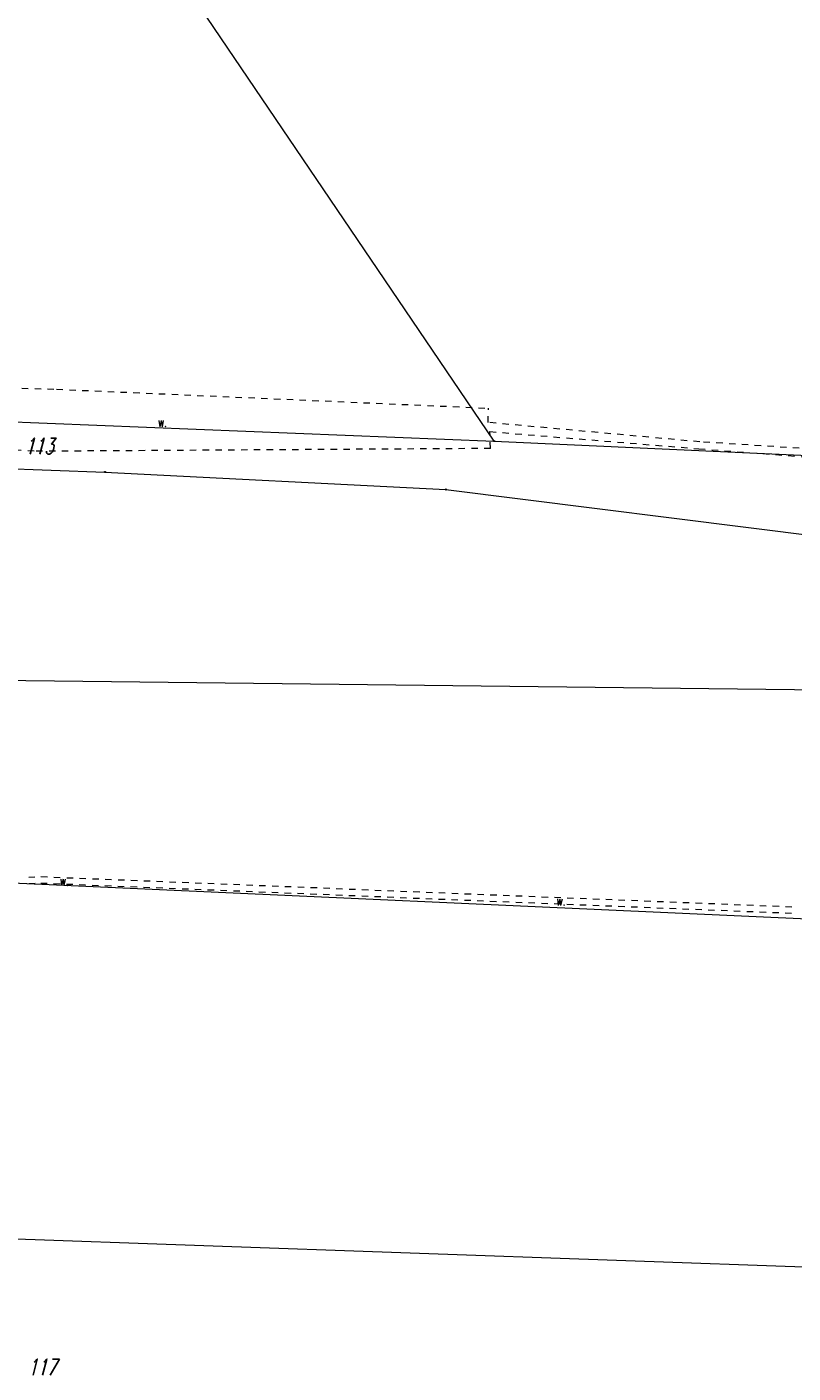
# Model space of a CAD drawing. Header units: metres. Extents: x 8389512 to 8390482, y 5507926 to 5510333.
# Tile 23 of 49: x 8390167 to 8390227, y 5508456 to 5508561. Entities that reach past the tile are written whole.
import ezdxf
from ezdxf.enums import TextEntityAlignment as Align

# ---------------------------------------------------------------- set-up
doc = ezdxf.new("R2010")
doc.units = ezdxf.units.M
doc.header["$MEASUREMENT"] = 0
for name, pattern in [('1', [0]), ('2_OTWM', [1, 0.5, -0.5]), ('2_OTWP', [0])]:
    doc.linetypes.add(name, pattern=pattern)
doc.layers.get('0').update_dxf_attribs({"color": 252, "linetype": 'CONTINUOUS', "lineweight": 100})
for name, color, linetype, lineweight in [('Dzialki', 252, '1', 18), ('Numery_dzialek', 252, 'CONTINUOUS', 13), ('OTW_E_T_2', 252, 'CONTINUOUS', 0), ('OTW_L_3', 252, 'CONTINUOUS', 18), ('Punkty', 252, 'CONTINUOUS', 9)]:
    doc.layers.add(name, color=color, linetype=linetype, lineweight=lineweight)
doc.styles.get("Standard").update_dxf_attribs({"font": 'Simplex.SHX', "width": 0.75})

# ---------------------------------------------------------------- blocks, each defined once
blk = doc.blocks.new('GRO')
at = {"linetype": 'Continuous'}
blk.add_circle((0, 0), 0.045, dxfattribs=at)

msp = doc.modelspace()

# ---------------------------------------------------------------- linework, layer by layer
at = {"layer": 'Dzialki'}
for p, q in [((8390203.94, 5508528.31), (8390142.45, 5508618.99)), ((8390073.53, 5508533.52), (8390203.94, 5508528.31)), ((8390203.94, 5508528.31), (8390239.52, 5508526.69)), ((8390111.19, 5508528.05), (8390173.53, 5508525.89)), ((8390173.53, 5508525.89), (8390200.16, 5508524.53)), ((8390200.16, 5508524.53), (8390239.73, 5508519.55)), ((8390074.7, 5508510.69), (8390240.06, 5508508.76)), ((8390075.97, 5508497.86), (8390240.41, 5508490.46)), ((8390083.78, 5508468.97), (8390240.93, 5508463.36))]:
    msp.add_line(p, q, dxfattribs=at)
at = {"layer": 'OTW_L_3', "linetype": '2_OTWM'}
for p, q in [((8390144.05, 5508533.14), (8390169.75, 5508532.36)), ((8390169.75, 5508532.36), (8390203.49, 5508530.88)), ((8390203.46, 5508529.76), (8390203.49, 5508530.88)), ((8390220.02, 5508528.25), (8390203.46, 5508529.76)), ((8390167.99, 5508527.51), (8390144.37, 5508528.92)), ((8390203.6, 5508529.05), (8390219.94, 5508527.71)), ((8390203.66, 5508527.73), (8390203.6, 5508529.05)), ((8390233.77, 5508527.36), (8390220.02, 5508528.25)), ((8390203.66, 5508527.73), (8390167.99, 5508527.51)), ((8390219.94, 5508527.71), (8390233.72, 5508526.65))]:
    msp.add_line(p, q, dxfattribs=at)
at = {"layer": 'OTW_L_3', "linetype": '2_OTWP'}
for p, q in [((8390167.58, 5508494.25), (8390168.05, 5508494.27)), ((8390167.61, 5508493.75), (8390168.07, 5508493.77)), ((8390168.51, 5508493.79), (8390169.02, 5508493.77)), ((8390168.53, 5508494.29), (8390169.04, 5508494.27)), ((8390169.52, 5508493.75), (8390170.02, 5508493.73)), ((8390169.54, 5508494.25), (8390170.04, 5508494.23)), ((8390170.52, 5508493.71), (8390171.02, 5508493.69)), ((8390170.54, 5508494.21), (8390171.04, 5508494.19)), ((8390171.52, 5508493.67), (8390172.02, 5508493.65)), ((8390171.54, 5508494.17), (8390172.04, 5508494.15)), ((8390172.53, 5508493.63), (8390173.03, 5508493.61)), ((8390172.55, 5508494.13), (8390173.05, 5508494.11)), ((8390173.53, 5508493.59), (8390174.03, 5508493.57)), ((8390173.55, 5508494.09), (8390174.05, 5508494.07)), ((8390174.55, 5508494.05), (8390175.05, 5508494.03)), ((8390175.55, 5508494.01), (8390176.06, 5508493.99)), ((8390176.56, 5508493.97), (8390177.06, 5508493.95)), ((8390177.56, 5508493.93), (8390178.06, 5508493.91)), ((8390178.56, 5508493.89), (8390179.06, 5508493.87)), ((8390179.57, 5508493.85), (8390180.07, 5508493.83)), ((8390180.57, 5508493.81), (8390181.07, 5508493.79)), ((8390181.57, 5508493.77), (8390182.07, 5508493.75)), ((8390182.57, 5508493.73), (8390183.08, 5508493.71)), ((8390183.58, 5508493.69), (8390184.08, 5508493.67)), ((8390184.58, 5508493.65), (8390185.08, 5508493.63)), ((8390185.58, 5508493.61), (8390186.08, 5508493.59)), ((8390186.59, 5508493.57), (8390187.09, 5508493.55)), ((8390174.53, 5508493.55), (8390175.03, 5508493.53)), ((8390175.53, 5508493.51), (8390176.04, 5508493.49)), ((8390176.54, 5508493.47), (8390177.04, 5508493.45)), ((8390177.54, 5508493.43), (8390178.04, 5508493.41)), ((8390178.54, 5508493.39), (8390179.04, 5508493.37)), ((8390179.55, 5508493.35), (8390180.05, 5508493.33)), ((8390180.55, 5508493.31), (8390181.05, 5508493.29)), ((8390181.55, 5508493.27), (8390182.05, 5508493.25)), ((8390182.55, 5508493.23), (8390183.06, 5508493.21)), ((8390183.56, 5508493.19), (8390184.06, 5508493.17)), ((8390184.56, 5508493.15), (8390185.06, 5508493.13)), ((8390185.56, 5508493.11), (8390186.06, 5508493.09)), ((8390186.57, 5508493.07), (8390187.07, 5508493.05)), ((8390187.57, 5508493.03), (8390188.07, 5508493.01)), ((8390187.59, 5508493.53), (8390188.09, 5508493.51)), ((8390188.57, 5508492.99), (8390189.07, 5508492.97)), ((8390188.59, 5508493.49), (8390189.09, 5508493.47)), ((8390189.57, 5508492.95), (8390190.08, 5508492.93)), ((8390189.59, 5508493.45), (8390190.1, 5508493.43)), ((8390190.58, 5508492.91), (8390191.08, 5508492.89)), ((8390190.6, 5508493.41), (8390191.1, 5508493.39)), ((8390191.58, 5508492.87), (8390192.08, 5508492.85)), ((8390191.6, 5508493.36), (8390192.1, 5508493.34)), ((8390192.58, 5508492.83), (8390193.08, 5508492.81)), ((8390192.6, 5508493.32), (8390193.1, 5508493.3)), ((8390193.59, 5508492.79), (8390194.09, 5508492.77)), ((8390193.61, 5508493.28), (8390194.11, 5508493.26)), ((8390194.59, 5508492.75), (8390195.09, 5508492.73)), ((8390194.61, 5508493.24), (8390195.11, 5508493.22)), ((8390195.59, 5508492.71), (8390196.09, 5508492.69)), ((8390195.61, 5508493.2), (8390196.11, 5508493.18)), ((8390196.59, 5508492.67), (8390197.1, 5508492.64)), ((8390196.61, 5508493.16), (8390197.12, 5508493.14)), ((8390197.6, 5508492.62), (8390198.1, 5508492.6)), ((8390197.62, 5508493.12), (8390198.12, 5508493.1)), ((8390198.6, 5508492.58), (8390199.1, 5508492.56)), ((8390198.62, 5508493.08), (8390199.12, 5508493.06)), ((8390199.6, 5508492.54), (8390200.1, 5508492.52)), ((8390199.62, 5508493.04), (8390200.12, 5508493.02)), ((8390200.61, 5508492.5), (8390201.11, 5508492.48)), ((8390200.63, 5508493), (8390201.13, 5508492.98)), ((8390201.63, 5508492.96), (8390202.13, 5508492.94)), ((8390202.63, 5508492.92), (8390203.13, 5508492.9)), ((8390203.63, 5508492.88), (8390204.14, 5508492.86)), ((8390204.64, 5508492.84), (8390205.14, 5508492.82)), ((8390205.64, 5508492.8), (8390206.14, 5508492.78)), ((8390206.64, 5508492.76), (8390207.14, 5508492.74)), ((8390207.65, 5508492.72), (8390208.15, 5508492.7)), ((8390208.65, 5508492.68), (8390209.15, 5508492.66)), ((8390209.65, 5508492.64), (8390210.15, 5508492.62)), ((8390210.65, 5508492.6), (8390211.16, 5508492.58)), ((8390211.66, 5508492.56), (8390212.16, 5508492.54)), ((8390212.66, 5508492.52), (8390213.16, 5508492.5)), ((8390201.61, 5508492.46), (8390202.11, 5508492.44)), ((8390202.61, 5508492.42), (8390203.11, 5508492.4)), ((8390203.61, 5508492.38), (8390204.12, 5508492.36)), ((8390204.62, 5508492.34), (8390205.12, 5508492.32)), ((8390205.62, 5508492.3), (8390206.12, 5508492.28)), ((8390206.62, 5508492.26), (8390207.12, 5508492.24)), ((8390207.63, 5508492.22), (8390208.13, 5508492.2)), ((8390208.63, 5508492.18), (8390209.13, 5508492.16)), ((8390209.63, 5508492.14), (8390210.13, 5508492.12)), ((8390210.63, 5508492.1), (8390211.14, 5508492.08)), ((8390211.64, 5508492.06), (8390212.14, 5508492.04)), ((8390212.64, 5508492.02), (8390213.14, 5508492)), ((8390213.64, 5508491.98), (8390214.14, 5508491.96)), ((8390213.66, 5508492.48), (8390214.16, 5508492.46)), ((8390214.65, 5508491.94), (8390215.15, 5508491.92)), ((8390214.67, 5508492.44), (8390215.17, 5508492.42)), ((8390215.65, 5508491.9), (8390216.15, 5508491.88)), ((8390215.67, 5508492.4), (8390216.17, 5508492.38)), ((8390216.65, 5508491.86), (8390217.15, 5508491.84)), ((8390216.67, 5508492.36), (8390217.17, 5508492.34)), ((8390217.65, 5508491.82), (8390218.16, 5508491.8)), ((8390217.67, 5508492.32), (8390218.18, 5508492.3)), ((8390218.66, 5508491.78), (8390219.16, 5508491.76)), ((8390218.68, 5508492.28), (8390219.18, 5508492.26)), ((8390219.66, 5508491.74), (8390220.16, 5508491.72)), ((8390219.68, 5508492.24), (8390220.18, 5508492.22)), ((8390220.66, 5508491.7), (8390221.16, 5508491.68)), ((8390220.68, 5508492.2), (8390221.18, 5508492.18)), ((8390221.67, 5508491.66), (8390222.17, 5508491.64)), ((8390221.69, 5508492.16), (8390222.19, 5508492.14)), ((8390222.67, 5508491.62), (8390223.17, 5508491.6)), ((8390222.69, 5508492.12), (8390223.19, 5508492.1)), ((8390223.67, 5508491.58), (8390224.17, 5508491.56)), ((8390223.69, 5508492.08), (8390224.19, 5508492.06)), ((8390224.67, 5508491.54), (8390225.18, 5508491.52)), ((8390224.69, 5508492.04), (8390225.2, 5508492.02)), ((8390225.68, 5508491.5), (8390226.18, 5508491.48)), ((8390225.7, 5508492), (8390226.2, 5508491.98)), ((8390226.68, 5508491.46), (8390227.18, 5508491.44)), ((8390226.7, 5508491.96), (8390227.2, 5508491.94))]:
    msp.add_line(p, q, dxfattribs=at)

# ---------------------------------------------------------------- block references
at = {"layer": 'Punkty'}
for p in [(8390203.94, 5508528.31), (8390173.53, 5508525.89), (8390200.16, 5508524.53)]:
    msp.add_blockref('GRO', p, dxfattribs=at)

# ---------------------------------------------------------------- texts
at = {"layer": 'Numery_dzialek', "oblique": 15, "width": 0.7}
for s, p in [('113', (8390168.4, 5508527.92)), ('117', (8390168.62, 5508455.98))]:
    msp.add_text(s, height=1.25, dxfattribs=at).set_placement(p, align=Align.MIDDLE)
at = {"layer": 'OTW_E_T_2', "lineweight": 9, "width": 0.7}
for rotation, p in [(358.9193, (8390178.02, 5508529.79)), (357.7119, (8390170.36, 5508493.96)), (357.7119, (8390209.17, 5508492.41))]:
    msp.add_text('w.', height=0.75, rotation=rotation, dxfattribs=at).set_placement(p, align=Align.MIDDLE)

doc.saveas('drawing.dxf')
